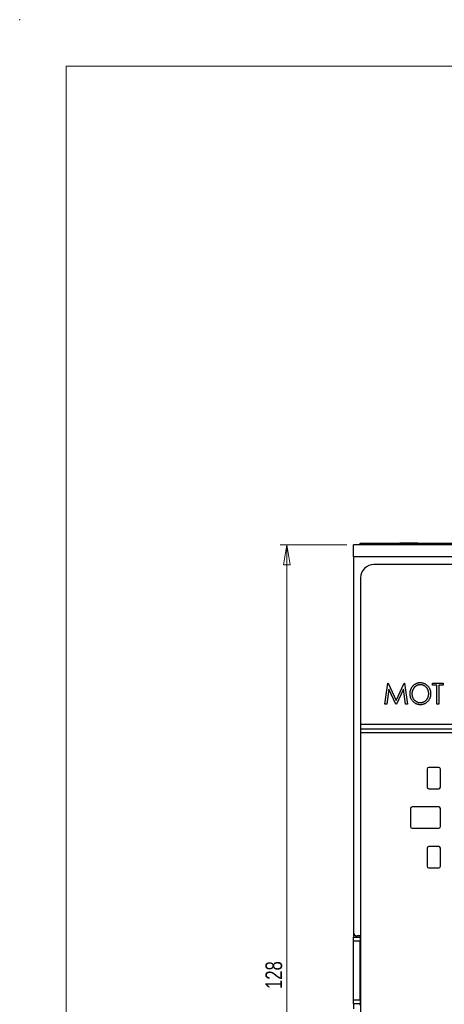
# Paper-space layout '1_1 scale views' of a CAD drawing. Header units: millimetres. Extents: x 0 to 420, y 0 to 297.
# Tile 8 of 48: x 0 to 64, y 149 to 297. Entities that reach past the tile are written whole.
import ezdxf

# ---------------------------------------------------------------- set-up
doc = ezdxf.new("R2010")
doc.units = ezdxf.units.MM
doc.header["$PDSIZE"] = -1
doc.styles.add('SLDTEXTSTYLE1', font='TXT', dxfattribs={"width": 0.75})
doc.dimstyles.new('SLDDIMSTYLE1', dxfattribs={"dimtxt": 2.5, "dimasz": 3, "dimexe": 0, "dimexo": 0.0625, "dimtad": 1, "dimdec": 0, "dimrnd": 1e-09, "dimzin": 12, "dimdsep": 46, "dimtxsty": 'SLDTEXTSTYLE1', "dimblk1": 'CLOSED', "dimblk2": 'CLOSED', "dimsah": 1, "dimcen": 0.09, "dimadec": 0, "dimazin": 3, "dimtfac": 1, "dimtofl": 0, "dimtmove": 0, "dimatfit": 3, "dimldrblk": 'CLOSED', "dimfxl": 1, "dimfrac": 2, "dimtolj": 1, "dimtzin": 12, "dimarcsym": 0})

# ---------------------------------------------------------------- blocks, each defined once
blk = doc.blocks.new('_Closed')
at = {"color": 0, "linetype": 'ByBlock', "lineweight": -2}
for p, q in [((-1, 0.166667), (0, 0)), ((-1, 0.166667), (-1, -0.166667)), ((0, 0), (-1, -0.166667)), ((0, 0), (-1, 0))]:
    blk.add_line(p, q, dxfattribs=at)
blk = doc.blocks.new('_D_4')
at = {"color": 7, "linetype": 'Continuous', "lineweight": 0}
for p, q in [((49.17, 218.02), (39.17, 218.02)), ((40.17, 218.02), (40.17, 90.01)), ((49.17, 90.01), (39.17, 90.01))]:
    blk.add_line(p, q, dxfattribs=at)
at = {"color": 7, "linetype": 'Continuous', "lineweight": 18, "xscale": 3, "yscale": 3}
for p, rotation in [((40.17, 218.02, 65.23), 90), ((40.17, 90.01, 65.23), 270)]:
    blk.add_blockref('_Closed', p, dxfattribs=dict(at, rotation=rotation))
at = {"color": 7, "linetype": 'Continuous', "lineweight": 18, "insert": (36.95, 151.24), "char_height": 2.5, "attachment_point": 1, "rotation": 90, "style": 'SLDTEXTSTYLE1'}
blk.add_mtext('128', dxfattribs=at)

psp = doc.layouts.new('1_1 scale views')

# ---------------------------------------------------------------- linework, layer by layer
at = {"color": 7, "linetype": 'Continuous', "lineweight": 18}
for p in [(413, 290), (7, 7)]:
    psp.add_line(p, (7, 290), dxfattribs=at)
at = {"color": 7, "linetype": 'Continuous', "lineweight": 25}
for p, q in [((132.16, 218.02), (50.17, 218.02)), ((50.17, 216.22), (50.17, 218.02)), ((51.17, 218.02), (51.17, 218.27)), ((51.17, 218.27), (53.17, 218.27)), ((53.17, 218.27), (53.17, 218.02)), ((53.17, 218.27), (129.17, 218.27)), ((57.16, 218.27), (57.16, 218.27)), ((57.22, 218.27), (57.16, 218.27)), ((57.22, 218.27), (57.22, 218.27)), ((58.52, 218.27), (57.22, 218.27)), ((58.52, 218.27), (58.52, 218.27)), ((59.87, 218.27), (58.52, 218.27)), ((59.87, 218.27), (59.87, 218.27)), ((59.94, 218.27), (59.94, 218.27)), ((132.16, 216.22), (50.17, 216.22)), ((50.17, 216.22), (50.17, 159.81)), ((129.25, 215.06), (53.25, 215.06)), ((51.25, 213.06), (51.25, 191.06)), ((54.91, 194.06), (55.33, 197.24)), ((55.33, 197.24), (55.4, 197.24)), ((55.4, 197.24), (56.6, 194.63)), ((56.6, 194.63), (57.8, 197.24)), ((57.8, 197.24), (57.87, 197.24)), ((57.87, 197.24), (58.29, 194.06)), ((62.07, 196.91), (62.07, 197.24)), ((62.07, 197.24), (63.66, 197.24)), ((63.66, 197.24), (63.66, 196.91)), ((55.5, 196.34), (55.2, 194.06)), ((56.55, 194.06), (55.5, 196.34)), ((57.7, 196.34), (56.65, 194.06)), ((58, 194.06), (57.7, 196.34)), ((62.72, 196.91), (62.07, 196.91)), ((62.72, 194.06), (62.72, 196.91)), ((63.66, 196.91), (63.01, 196.91)), ((63.01, 196.91), (63.01, 194.06)), ((55.2, 194.06), (54.91, 194.06)), ((56.65, 194.06), (56.55, 194.06)), ((58.29, 194.06), (58, 194.06)), ((63.01, 194.06), (62.72, 194.06)), ((51.25, 191.06), (131.25, 191.06)), ((51.25, 191.06), (51.25, 190.31)), ((131.25, 190.31), (51.25, 190.31)), ((51.25, 190.31), (51.25, 189.81)), ((51.25, 189.81), (131.25, 189.81)), ((51.25, 189.81), (51.25, 94.66)), ((61.25, 184.31), (61.25, 181.61)), ((63, 184.56), (61.5, 184.56)), ((63.25, 181.61), (63.25, 184.31)), ((61.5, 181.36), (63, 181.36)), ((58.75, 178.36), (58.75, 175.66)), ((63, 178.61), (59, 178.61)), ((63.25, 175.66), (63.25, 178.36)), ((59, 175.41), (63, 175.41)), ((61.25, 172.41), (61.25, 169.71)), ((63, 172.66), (61.5, 172.66)), ((63.25, 169.71), (63.25, 172.41)), ((61.5, 169.46), (63, 169.46)), ((50.17, 159.77), (50.17, 159.01)), ((50.17, 159.01), (51.17, 159.01)), ((50.17, 158.41), (50.17, 159.01)), ((51.25, 159.21), (50.77, 159.21)), ((51.17, 159.01), (51.17, 159.21)), ((51.17, 159.01), (51.17, 158.41)), ((51.17, 158.41), (50.17, 158.41)), ((50.17, 149.61), (50.17, 158.41)), ((51.17, 149.61), (51.17, 158.41)), ((50.17, 149.01), (50.17, 149.61)), ((50.17, 149.61), (51.17, 149.61)), ((51.17, 149.61), (51.17, 149.01)), ((51.17, 149.01), (50.17, 149.01)), ((50.17, 149.01), (50.17, 148.25)), ((51.17, 148.81), (51.17, 149.01))]:
    psp.add_line(p, q, dxfattribs=at)
for centre, radius, start, end in [((53.25, 213.06), 2, 90, 180), ((61.5, 184.31), 0.25, 90, 180), ((63, 184.31), 0.25, 0, 90), ((61.5, 181.61), 0.25, 180, 270), ((63, 181.61), 0.25, 270, 0), ((59, 178.36), 0.25, 90, 180), ((63, 178.36), 0.25, 0, 90), ((59, 175.66), 0.25, 180, 270), ((63, 175.66), 0.25, 270, 0), ((61.5, 172.41), 0.25, 90, 180), ((63, 172.41), 0.25, 0, 90), ((61.5, 169.71), 0.25, 180, 270), ((63, 169.71), 0.25, 270, 0), ((50.77, 159.81), 0.6, 180, 270)]:
    psp.add_arc(centre, radius, start, end, dxfattribs=at)
for points, knots in [([(58.69, 195.64), (58.7, 195.67), (58.7, 195.75), (58.71, 195.86), (58.72, 195.97), (58.75, 196.08), (58.77, 196.18), (58.81, 196.29), (58.85, 196.39), (58.9, 196.49), (58.95, 196.58), (59.01, 196.67), (59.07, 196.75), (59.14, 196.83), (59.21, 196.91), (59.29, 196.98), (59.37, 197.04), (59.46, 197.1), (59.55, 197.15), (59.64, 197.19), (59.73, 197.23), (59.83, 197.26), (59.92, 197.29), (60.02, 197.31), (60.12, 197.32), (60.19, 197.32), (60.22, 197.32)], [0, 0, 0, 0, 0.044811, 0.089011, 0.13275, 0.176233, 0.219272, 0.262324, 0.305647, 0.348979, 0.392242, 0.43461, 0.476184, 0.517236, 0.558165, 0.598792, 0.639668, 0.680638, 0.721467, 0.761759, 0.801482, 0.840953, 0.880381, 0.919726, 0.959716, 1, 1, 1, 1]), ([(60.23, 196.99), (60.21, 196.99), (60.15, 196.99), (60.07, 196.98), (59.99, 196.97), (59.91, 196.95), (59.83, 196.92), (59.76, 196.89), (59.68, 196.85), (59.61, 196.81), (59.54, 196.76), (59.47, 196.71), (59.4, 196.66), (59.34, 196.6), (59.29, 196.54), (59.24, 196.47), (59.19, 196.4), (59.14, 196.32), (59.11, 196.24), (59.07, 196.16), (59.04, 196.08), (59.02, 196), (59, 195.91), (58.99, 195.82), (58.98, 195.73), (58.98, 195.67), (58.98, 195.64)], [0, 0, 0, 0, 0.039956, 0.079513, 0.119111, 0.158682, 0.198528, 0.238944, 0.279928, 0.321669, 0.363487, 0.405034, 0.446304, 0.487242, 0.528249, 0.569305, 0.611035, 0.653354, 0.695583, 0.737902, 0.780492, 0.823231, 0.866218, 0.910046, 0.954473, 1, 1, 1, 1]), ([(60.22, 197.32), (60.28, 197.32), (60.38, 197.31), (60.54, 197.29), (60.69, 197.25), (60.84, 197.2), (60.97, 197.13), (61.1, 197.05), (61.23, 196.95), (61.34, 196.84), (61.45, 196.72), (61.54, 196.58), (61.61, 196.45), (61.68, 196.3), (61.73, 196.15), (61.76, 195.99), (61.78, 195.82), (61.79, 195.71), (61.79, 195.65)], [0, 0, 0, 0, 0.064112, 0.12603, 0.186709, 0.24615, 0.305771, 0.366051, 0.427384, 0.490821, 0.554635, 0.61692, 0.678954, 0.740666, 0.803314, 0.866858, 0.932414, 1, 1, 1, 1]), ([(61.5, 195.65), (61.5, 195.68), (61.5, 195.74), (61.49, 195.83), (61.48, 195.92), (61.46, 196.01), (61.44, 196.09), (61.41, 196.17), (61.38, 196.25), (61.34, 196.33), (61.3, 196.4), (61.25, 196.47), (61.2, 196.54), (61.14, 196.6), (61.08, 196.66), (61.01, 196.71), (60.95, 196.77), (60.87, 196.81), (60.8, 196.85), (60.72, 196.89), (60.64, 196.92), (60.56, 196.95), (60.48, 196.97), (60.4, 196.98), (60.32, 196.99), (60.26, 196.99), (60.23, 196.99)], [0, 0, 0, 0, 0.044923, 0.089057, 0.132287, 0.174986, 0.217144, 0.258769, 0.300532, 0.342498, 0.384141, 0.425372, 0.466388, 0.507179, 0.548135, 0.589217, 0.630842, 0.673193, 0.715487, 0.757043, 0.79776, 0.838207, 0.878693, 0.918916, 0.959101, 1, 1, 1, 1]), ([(60.25, 193.98), (60.19, 193.98), (60.09, 193.98), (59.93, 194.01), (59.78, 194.05), (59.64, 194.1), (59.51, 194.17), (59.38, 194.25), (59.26, 194.35), (59.14, 194.46), (59.04, 194.59), (58.94, 194.72), (58.87, 194.86), (58.8, 195), (58.75, 195.15), (58.72, 195.31), (58.7, 195.47), (58.7, 195.58), (58.69, 195.64)], [0, 0, 0, 0, 0.063524, 0.12488, 0.185155, 0.244833, 0.304627, 0.365038, 0.42717, 0.49127, 0.555588, 0.618668, 0.681008, 0.742903, 0.805249, 0.868474, 0.933217, 1, 1, 1, 1]), ([(58.98, 195.64), (58.98, 195.59), (58.98, 195.5), (59, 195.37), (59.03, 195.24), (59.07, 195.12), (59.12, 195), (59.19, 194.89), (59.26, 194.79), (59.35, 194.69), (59.44, 194.6), (59.54, 194.52), (59.64, 194.46), (59.75, 194.4), (59.87, 194.36), (59.99, 194.33), (60.11, 194.31), (60.19, 194.31), (60.23, 194.31)], [0, 0, 0, 0, 0.06753, 0.132738, 0.196163, 0.25879, 0.321017, 0.383435, 0.446363, 0.511011, 0.575079, 0.637133, 0.697793, 0.757163, 0.816573, 0.8765, 0.937463, 1, 1, 1, 1]), ([(60.23, 194.31), (60.26, 194.31), (60.32, 194.31), (60.41, 194.32), (60.49, 194.33), (60.57, 194.35), (60.65, 194.38), (60.73, 194.4), (60.8, 194.44), (60.88, 194.48), (60.95, 194.53), (61.02, 194.58), (61.08, 194.63), (61.14, 194.69), (61.2, 194.76), (61.25, 194.82), (61.3, 194.89), (61.34, 194.97), (61.38, 195.05), (61.41, 195.13), (61.44, 195.21), (61.46, 195.29), (61.48, 195.38), (61.49, 195.47), (61.5, 195.56), (61.5, 195.62), (61.5, 195.65)], [0, 0, 0, 0, 0.041661, 0.082882, 0.123552, 0.164177, 0.204273, 0.24489, 0.285869, 0.327154, 0.368651, 0.40943, 0.450115, 0.490687, 0.531109, 0.572015, 0.613338, 0.655348, 0.697698, 0.739863, 0.781905, 0.824489, 0.86732, 0.910682, 0.954948, 1, 1, 1, 1]), ([(61.79, 195.65), (61.79, 195.59), (61.78, 195.48), (61.76, 195.32), (61.73, 195.16), (61.68, 195.01), (61.62, 194.86), (61.54, 194.72), (61.45, 194.59), (61.34, 194.47), (61.23, 194.35), (61.11, 194.25), (60.98, 194.17), (60.84, 194.1), (60.7, 194.05), (60.56, 194.01), (60.4, 193.98), (60.3, 193.98), (60.25, 193.98)], [0, 0, 0, 0, 0.067668, 0.133292, 0.19714, 0.260013, 0.322488, 0.385059, 0.448295, 0.51269, 0.576673, 0.638498, 0.698729, 0.757967, 0.817157, 0.876594, 0.937343, 1, 1, 1, 1])]:
    psp.add_open_spline(points, degree=3, knots=knots, dxfattribs=at)
at = {"color": 7, "linetype": 'Continuous', "lineweight": 0}
psp.add_point((0, 297), dxfattribs=at)

# ---------------------------------------------------------------- dimensions: what is measured, and where the dimension line sits
at = {"color": 7, "linetype": 'Continuous', "lineweight": 18}
dim = psp.add_linear_dim(base=(40.17, 90.01), p1=(50.17, 218.02), p2=(50.17, 90.01), angle=90, dimstyle='SLDDIMSTYLE1', dxfattribs=at)
dim.commit()
dim.dimension.update_dxf_attribs({"geometry": '_D_4', "text_midpoint": (40.17, 154.01), "dimtype": 160})

doc.saveas('drawing.dxf')
